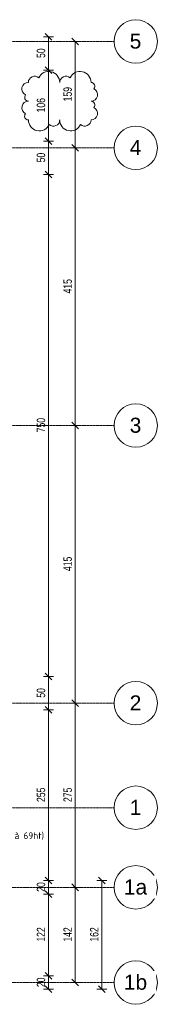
# Model space of a CAD drawing. Header units: millimetres. Extents: x 8507 to 240958, y -8745 to 78383.
# Tile 49 of 71: x 101050 to 103118, y 48934 to 63655. Entities that reach past the tile are written whole.
import ezdxf

# ---------------------------------------------------------------- set-up
doc = ezdxf.new("R2010")
doc.units = ezdxf.units.MM
doc.linetypes.add('Ligne de quadrillage', pattern=[22.225, 12.7, -3.175, 3.175, -3.175])
for name, color, linetype, lineweight in [('A-ANNO-DIMS', 211, 'Continuous', 9), ('A-ANNO-DIMS-50', 211, 'Continuous', 9), ('G-ANNO-REVC', 71, 'Continuous', 9), ('S-BEAM-IDEN', 2, 'Continuous', 9), ('S-GRID', 1, 'Continuous', 9), ('S-GRID-IDEN', 1, 'Continuous', 9)]:
    doc.layers.add(name, color=color, linetype=linetype, lineweight=lineweight)
doc.styles.add('Arial', font='arial.ttf', dxfattribs={"height": 225})
doc.styles.add('Arial Narrow_4', font='ARIALN.TTF', dxfattribs={"width": 0.9, "height": 125})
doc.styles.add('ISOCPEUR', font='isocpeur.ttf', dxfattribs={"height": 100})
doc.dimstyles.new('AB6_1_50_-_GB', dxfattribs={"dimscale": 304.8, "dimtxt": 127.928872, "dimasz": 0.328084, "dimexe": 0.246063, "dimexo": 0.0625, "dimgap": 0.04101, "dimtad": 1, "dimdec": 0, "dimlfac": 0.1, "dimdsep": 46, "dimtxsty": 'Arial Narrow_4', "dimblk1": 'OBLIQUE', "dimblk2": 'OBLIQUE', "dimsah": 1, "dimcen": 0.09, "dimazin": 0, "dimtfac": 1, "dimtdec": 4, "dimtix": 1, "dimtmove": 0, "dimatfit": 3, "dimfxl": 0.246063, "dimfxlon": 1, "dimtvp": 1, "dimtolj": 1, "dimtzin": 0, "dimarcsym": 2})

# ---------------------------------------------------------------- blocks, each defined once
blk = doc.blocks.new('Quadrillage - M_Extrémité de la ligne de quadrillage - Cercle-11575-R-1 variante')
at = {"layer": 'S-GRID-IDEN'}
blk.add_circle((0, 0), 6.5, dxfattribs=at)
blk = doc.blocks.new('DIMBLOCK222-R-1 variante')
at = {"layer": 'A-ANNO-DIMS-50'}
for p, q in [((101882, 63330), (101807, 63330)), ((101882, 63330), (101882, 61739)), ((101882, 63330), (101957, 63330)), ((101882, 61739), (101807, 61739)), ((101882, 61739), (101957, 61739))]:
    blk.add_line(p, q, dxfattribs=at)
at = {"layer": 'A-ANNO-DIMS-50', "lineweight": 18}
for p, q in [((101882, 63330), (101832, 63380)), ((101882, 63330), (101932, 63280)), ((101882, 61739), (101832, 61789)), ((101882, 61739), (101932, 61689))]:
    blk.add_line(p, q, dxfattribs=at)
at = {"layer": 'A-ANNO-DIMS-50', "color": 0, "insert": (101708, 62434), "char_height": 125, "width": 241.24, "attachment_point": 1, "rotation": 90, "line_spacing_factor": 0.974696, "style": 'Arial Narrow_4'}
blk.add_mtext('159', dxfattribs=at)
blk = doc.blocks.new('_Oblique')
at = {"color": 0, "linetype": 'ByBlock', "lineweight": -2}
blk.add_line((-0.5, -0.5), (0.5, 0.5), dxfattribs=at)
blk = doc.blocks.new('DIMBLOCK223-R-1 variante')
at = {"layer": 'A-ANNO-DIMS-50'}
for p, q in [((101882, 61739), (101807, 61739)), ((101882, 61739), (101882, 57587)), ((101882, 61739), (101957, 61739)), ((101882, 57587), (101807, 57587)), ((101882, 57587), (101957, 57587))]:
    blk.add_line(p, q, dxfattribs=at)
at = {"layer": 'A-ANNO-DIMS-50', "lineweight": 18}
for p, q in [((101882, 61739), (101832, 61789)), ((101882, 61739), (101932, 61689)), ((101882, 57587), (101832, 57637)), ((101882, 57587), (101932, 57537))]:
    blk.add_line(p, q, dxfattribs=at)
at = {"layer": 'A-ANNO-DIMS-50', "color": 0, "insert": (101708, 59562), "char_height": 125, "width": 241.24, "attachment_point": 1, "rotation": 90, "line_spacing_factor": 0.974696, "style": 'Arial Narrow_4'}
blk.add_mtext('415', dxfattribs=at)
blk = doc.blocks.new('DIMBLOCK224-R-1 variante')
at = {"layer": 'A-ANNO-DIMS-50'}
for p, q in [((101882, 57587), (101807, 57587)), ((101882, 57587), (101882, 53435)), ((101882, 57587), (101957, 57587)), ((101882, 53435), (101807, 53435)), ((101882, 53435), (101957, 53435))]:
    blk.add_line(p, q, dxfattribs=at)
at = {"layer": 'A-ANNO-DIMS-50', "lineweight": 18}
for p, q in [((101882, 57587), (101832, 57637)), ((101882, 57587), (101932, 57537)), ((101882, 53435), (101832, 53485)), ((101882, 53435), (101932, 53385))]:
    blk.add_line(p, q, dxfattribs=at)
at = {"layer": 'A-ANNO-DIMS-50', "color": 0, "insert": (101708, 55411), "char_height": 125, "width": 241.24, "attachment_point": 1, "rotation": 90, "line_spacing_factor": 0.974696, "style": 'Arial Narrow_4'}
blk.add_mtext('415', dxfattribs=at)
blk = doc.blocks.new('DIMBLOCK225-R-1 variante')
at = {"layer": 'A-ANNO-DIMS-50', "lineweight": 18}
for p, q in [((101882, 53435), (101832, 53485)), ((101882, 53435), (101932, 53385)), ((101882, 50683), (101832, 50733)), ((101882, 50683), (101932, 50633))]:
    blk.add_line(p, q, dxfattribs=at)
at = {"layer": 'A-ANNO-DIMS-50'}
for p, q in [((101882, 53435), (101807, 53435)), ((101882, 53435), (101882, 50683)), ((101882, 53435), (101957, 53435)), ((101882, 50683), (101807, 50683)), ((101882, 50683), (101957, 50683))]:
    blk.add_line(p, q, dxfattribs=at)
at = {"layer": 'A-ANNO-DIMS-50', "color": 0, "insert": (101708, 51959), "char_height": 125, "width": 241.24, "attachment_point": 1, "rotation": 90, "line_spacing_factor": 0.974696, "style": 'Arial Narrow_4'}
blk.add_mtext('275', dxfattribs=at)
blk = doc.blocks.new('DIMBLOCK226-R-1 variante')
at = {"layer": 'A-ANNO-DIMS-50'}
for p, q in [((101882, 50683), (101807, 50683)), ((101882, 50683), (101882, 49259)), ((101882, 50683), (101957, 50683)), ((101882, 49259), (101807, 49259)), ((101882, 49259), (101957, 49259))]:
    blk.add_line(p, q, dxfattribs=at)
at = {"layer": 'A-ANNO-DIMS-50', "lineweight": 18}
for p, q in [((101882, 50683), (101832, 50733)), ((101882, 50683), (101932, 50633)), ((101882, 49259), (101832, 49309)), ((101882, 49259), (101932, 49209))]:
    blk.add_line(p, q, dxfattribs=at)
at = {"layer": 'A-ANNO-DIMS-50', "color": 0, "insert": (101708, 49871), "char_height": 125, "width": 241.24, "attachment_point": 1, "rotation": 90, "line_spacing_factor": 0.974696, "style": 'Arial Narrow_4'}
blk.add_mtext('142', dxfattribs=at)
blk = doc.blocks.new('DIMBLOCK227-R-1 variante')
at = {"layer": 'A-ANNO-DIMS-50'}
for p, q in [((101482, 49359), (101407, 49359)), ((101482, 49159), (101482, 49359)), ((101482, 49359), (101557, 49359)), ((101482, 49159), (101407, 49159)), ((101482, 49159), (101557, 49159))]:
    blk.add_line(p, q, dxfattribs=at)
at = {"layer": 'A-ANNO-DIMS-50', "lineweight": 18}
for p, q in [((101482, 49359), (101432, 49409)), ((101482, 49359), (101532, 49309)), ((101482, 49159), (101432, 49209)), ((101482, 49159), (101532, 49109))]:
    blk.add_line(p, q, dxfattribs=at)
at = {"layer": 'A-ANNO-DIMS-50', "color": 0, "insert": (101308, 49192), "char_height": 125, "width": 160.82, "attachment_point": 1, "rotation": 90, "line_spacing_factor": 0.974696, "style": 'Arial Narrow_4'}
blk.add_mtext('20', dxfattribs=at)
blk = doc.blocks.new('DIMBLOCK228-R-1 variante')
at = {"layer": 'A-ANNO-DIMS-50'}
for p, q in [((101482, 50583), (101407, 50583)), ((101482, 49359), (101482, 50583)), ((101482, 50583), (101557, 50583)), ((101482, 49359), (101407, 49359)), ((101482, 49359), (101557, 49359))]:
    blk.add_line(p, q, dxfattribs=at)
at = {"layer": 'A-ANNO-DIMS-50', "lineweight": 18}
for p, q in [((101482, 50583), (101432, 50633)), ((101482, 50583), (101532, 50533)), ((101482, 49359), (101432, 49409)), ((101482, 49359), (101532, 49309))]:
    blk.add_line(p, q, dxfattribs=at)
at = {"layer": 'A-ANNO-DIMS-50', "color": 0, "insert": (101308, 49871), "char_height": 125, "width": 241.24, "attachment_point": 1, "rotation": 90, "line_spacing_factor": 0.974696, "style": 'Arial Narrow_4'}
blk.add_mtext('122', dxfattribs=at)
blk = doc.blocks.new('DIMBLOCK229-R-1 variante')
at = {"layer": 'A-ANNO-DIMS-50', "lineweight": 18}
for p, q in [((101482, 50783), (101432, 50833)), ((101482, 50783), (101532, 50733)), ((101482, 50583), (101432, 50633)), ((101482, 50583), (101532, 50533))]:
    blk.add_line(p, q, dxfattribs=at)
at = {"layer": 'A-ANNO-DIMS-50'}
for p, q in [((101482, 50783), (101407, 50783)), ((101482, 50583), (101482, 50783)), ((101482, 50783), (101557, 50783)), ((101482, 50583), (101407, 50583)), ((101482, 50583), (101557, 50583))]:
    blk.add_line(p, q, dxfattribs=at)
at = {"layer": 'A-ANNO-DIMS-50', "color": 0, "insert": (101308, 50616), "char_height": 125, "width": 160.82, "attachment_point": 1, "rotation": 90, "line_spacing_factor": 0.974696, "style": 'Arial Narrow_4'}
blk.add_mtext('20', dxfattribs=at)
blk = doc.blocks.new('DIMBLOCK230-R-1 variante')
at = {"layer": 'A-ANNO-DIMS-50'}
for p, q in [((101482, 53335), (101407, 53335)), ((101482, 50783), (101482, 53335)), ((101482, 53335), (101557, 53335)), ((101482, 50783), (101407, 50783)), ((101482, 50783), (101557, 50783))]:
    blk.add_line(p, q, dxfattribs=at)
at = {"layer": 'A-ANNO-DIMS-50', "lineweight": 18}
for p, q in [((101482, 53335), (101432, 53385)), ((101482, 53335), (101532, 53285)), ((101482, 50783), (101432, 50833)), ((101482, 50783), (101532, 50733))]:
    blk.add_line(p, q, dxfattribs=at)
at = {"layer": 'A-ANNO-DIMS-50', "color": 0, "insert": (101308, 51959), "char_height": 125, "width": 241.24, "attachment_point": 1, "rotation": 90, "line_spacing_factor": 0.974696, "style": 'Arial Narrow_4'}
blk.add_mtext('255', dxfattribs=at)
blk = doc.blocks.new('DIMBLOCK231-R-1 variante')
at = {"layer": 'A-ANNO-DIMS-50', "lineweight": 18}
for p, q in [((101482, 53835), (101432, 53885)), ((101482, 53835), (101532, 53785)), ((101482, 53335), (101432, 53385)), ((101482, 53335), (101532, 53285))]:
    blk.add_line(p, q, dxfattribs=at)
at = {"layer": 'A-ANNO-DIMS-50'}
for p, q in [((101482, 53835), (101407, 53835)), ((101482, 53335), (101482, 53835)), ((101482, 53835), (101557, 53835)), ((101482, 53335), (101407, 53335)), ((101482, 53335), (101557, 53335))]:
    blk.add_line(p, q, dxfattribs=at)
at = {"layer": 'A-ANNO-DIMS-50', "color": 0, "insert": (101308, 53518), "char_height": 125, "width": 160.82, "attachment_point": 1, "rotation": 90, "line_spacing_factor": 0.974696, "style": 'Arial Narrow_4'}
blk.add_mtext('50', dxfattribs=at)
blk = doc.blocks.new('DIMBLOCK232-R-1 variante')
at = {"layer": 'A-ANNO-DIMS-50', "lineweight": 18}
for p, q in [((101482, 61339), (101432, 61389)), ((101482, 61339), (101532, 61289)), ((101482, 53835), (101432, 53885)), ((101482, 53835), (101532, 53785))]:
    blk.add_line(p, q, dxfattribs=at)
at = {"layer": 'A-ANNO-DIMS-50'}
for p, q in [((101482, 61339), (101407, 61339)), ((101482, 53835), (101482, 61339)), ((101482, 61339), (101557, 61339)), ((101482, 53835), (101407, 53835)), ((101482, 53835), (101557, 53835))]:
    blk.add_line(p, q, dxfattribs=at)
at = {"layer": 'A-ANNO-DIMS-50', "color": 0, "insert": (101308, 57486), "char_height": 125, "width": 241.24, "attachment_point": 1, "rotation": 90, "line_spacing_factor": 0.974696, "style": 'Arial Narrow_4'}
blk.add_mtext('750', dxfattribs=at)
blk = doc.blocks.new('DIMBLOCK233-R-1 variante')
at = {"layer": 'A-ANNO-DIMS-50'}
for p, q in [((101482, 61839), (101407, 61839)), ((101482, 61339), (101482, 61839)), ((101482, 61839), (101557, 61839)), ((101482, 61339), (101407, 61339)), ((101482, 61339), (101557, 61339))]:
    blk.add_line(p, q, dxfattribs=at)
at = {"layer": 'A-ANNO-DIMS-50', "lineweight": 18}
for p, q in [((101482, 61839), (101432, 61889)), ((101482, 61839), (101532, 61789)), ((101482, 61339), (101432, 61389)), ((101482, 61339), (101532, 61289))]:
    blk.add_line(p, q, dxfattribs=at)
at = {"layer": 'A-ANNO-DIMS-50', "color": 0, "insert": (101308, 61522), "char_height": 125, "width": 160.82, "attachment_point": 1, "rotation": 90, "line_spacing_factor": 0.974696, "style": 'Arial Narrow_4'}
blk.add_mtext('50', dxfattribs=at)
blk = doc.blocks.new('DIMBLOCK234-R-1 variante')
at = {"layer": 'A-ANNO-DIMS-50'}
for p, q in [((101482, 62900), (101407, 62900)), ((101482, 61839), (101482, 62900)), ((101482, 62900), (101557, 62900)), ((101482, 61839), (101407, 61839)), ((101482, 61839), (101557, 61839))]:
    blk.add_line(p, q, dxfattribs=at)
at = {"layer": 'A-ANNO-DIMS-50', "lineweight": 18}
for p, q in [((101482, 62900), (101432, 62950)), ((101482, 62900), (101532, 62850)), ((101482, 61839), (101432, 61889)), ((101482, 61839), (101532, 61789))]:
    blk.add_line(p, q, dxfattribs=at)
at = {"layer": 'A-ANNO-DIMS-50', "color": 0, "insert": (101308, 62269), "char_height": 125, "width": 241.24, "attachment_point": 1, "rotation": 90, "line_spacing_factor": 0.974696, "style": 'Arial Narrow_4'}
blk.add_mtext('106', dxfattribs=at)
blk = doc.blocks.new('DIMBLOCK235-R-1 variante')
at = {"layer": 'A-ANNO-DIMS-50', "lineweight": 18}
for p, q in [((101482, 63400), (101432, 63450)), ((101482, 63400), (101532, 63350)), ((101482, 62900), (101432, 62950)), ((101482, 62900), (101532, 62850))]:
    blk.add_line(p, q, dxfattribs=at)
at = {"layer": 'A-ANNO-DIMS-50'}
for p, q in [((101482, 63400), (101407, 63400)), ((101482, 62900), (101482, 63400)), ((101482, 63400), (101557, 63400)), ((101482, 62900), (101407, 62900)), ((101482, 62900), (101557, 62900))]:
    blk.add_line(p, q, dxfattribs=at)
at = {"layer": 'A-ANNO-DIMS-50', "color": 0, "insert": (101308, 63083), "char_height": 125, "width": 160.82, "attachment_point": 1, "rotation": 90, "line_spacing_factor": 0.974696, "style": 'Arial Narrow_4'}
blk.add_mtext('50', dxfattribs=at)
blk = doc.blocks.new('DIMBLOCK236-R-1 variante')
at = {"layer": 'A-ANNO-DIMS-50', "lineweight": 18}
for p, q in [((102282, 50783), (102232, 50833)), ((102282, 50783), (102332, 50733)), ((102282, 49159), (102232, 49209)), ((102282, 49159), (102332, 49109))]:
    blk.add_line(p, q, dxfattribs=at)
at = {"layer": 'A-ANNO-DIMS-50'}
for p, q in [((102282, 50783), (102207, 50783)), ((102282, 49159), (102282, 50783)), ((102282, 50783), (102357, 50783)), ((102282, 49159), (102207, 49159)), ((102282, 49159), (102357, 49159))]:
    blk.add_line(p, q, dxfattribs=at)
at = {"layer": 'A-ANNO-DIMS-50', "color": 0, "insert": (102108, 49871), "char_height": 125, "width": 241.24, "attachment_point": 1, "rotation": 90, "line_spacing_factor": 0.974696, "style": 'Arial Narrow_4'}
blk.add_mtext('162', dxfattribs=at)
blk = doc.blocks.new('Family - ___-3288484-R-1 variante')
at = {"layer": 'G-ANNO-REVC'}
for centre, radius, start, end in [((36665, 61406), 165, 357.8864, 152.6776), ((37135, 61389), 165, 357.8864, 152.6776), ((36356, 61320), 98, 87.8864, 242.6776), ((36454, 61414), 94, 46.0761, 177.8864), ((36924, 61397), 94, 46.0761, 177.8864), ((37293, 61201), 98, 267.8864, 62.6776), ((37297, 61327), 56, 316.0761, 87.8864), ((36346, 61040), 98, 87.8864, 242.6776), ((36352, 61194), 56, 136.0761, 267.8864), ((37287, 61047), 56, 316.0761, 87.8864), ((36341, 60914), 56, 136.0761, 267.8864), ((37282, 60921), 98, 267.8864, 62.6776), ((36504, 60852), 164, 177.8864, 332.6776), ((36715, 60844), 94, 226.0761, 357.8864), ((36973, 60835), 165, 177.8864, 332.6776), ((37185, 60827), 94, 226.0761, 357.8864)]:
    blk.add_arc(centre, radius, start, end, dxfattribs=at)

msp = doc.modelspace()

# ---------------------------------------------------------------- linework, layer by layer
at = {"layer": 'S-GRID', "linetype": 'Ligne de quadrillage'}
for p, q in [((48070.04, 63330.23), (102467.67, 63330.23)), ((48070.04, 61738.56), (102467.67, 61738.56)), ((48070.04, 57586.98), (102467.67, 57586.98)), ((48070.04, 53435.4), (102467.67, 53435.4)), ((48070.04, 51873.73), (102467.67, 51873.73)), ((85273.65, 50683.12), (102467.67, 50683.12)), ((85273.65, 49259.24), (102467.67, 49259.24))]:
    msp.add_line(p, q, dxfattribs=at)

# ---------------------------------------------------------------- block references
at = {"layer": 'G-ANNO-REVC', "rotation": 2.113623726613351}
msp.add_blockref('Family - ___-3288484-R-1 variante', (67111.75, 0), dxfattribs=at)
at = {"layer": 'S-GRID-IDEN', "xscale": 49.99999999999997, "yscale": 49.99999999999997, "zscale": 49.99999999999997}
for p, rotation in [((102792.67, 63330.23), 269.9999999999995), ((102792.67, 61738.56), 269.9999999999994), ((102792.67, 57586.98), 269.9999999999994), ((102792.67, 53435.4), 269.9999999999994), ((102792.67, 51873.73), 269.9999999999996), ((102792.67, 50683.12), 269.9999999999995), ((102792.67, 49259.24), 269.9999999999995)]:
    msp.add_blockref('Quadrillage - M_Extrémité de la ligne de quadrillage - Cercle-11575-R-1 variante', p, dxfattribs=dict(at, rotation=rotation))

# ---------------------------------------------------------------- texts
at = {"layer": 'S-BEAM-IDEN', "insert": (100541.94, 51505.36), "char_height": 100, "width": 1090.295, "attachment_point": 1, "style": 'ISOCPEUR'}
msp.add_mtext('(25x61 à 69ht)', dxfattribs=at)

# ---------------------------------------------------------------- dimensions: what is measured, and where the dimension line sits
at = {"layer": 'A-ANNO-DIMS'}
for base, p1, p2, override, picture, middle in [((101481.59, 63400.23), (101406.59, 62900.23), (101406.59, 63400.23), {"dimpost": '<>', "dimfxl": 500}, 'DIMBLOCK235-R-1 variante', (101405.27, 63150.23)), ((101881.59, 61738.56), (101956.59, 63330.23), (101956.59, 61738.56), {"dimpost": '<>', "dimfxl": 1591.669216}, 'DIMBLOCK222-R-1 variante', (101805.27, 62534.39)), ((101481.59, 62900.23), (101406.59, 61838.56), (101406.59, 62900.23), {"dimpost": '<>', "dimfxl": 1061.669216}, 'DIMBLOCK234-R-1 variante', (101405.27, 62369.39)), ((101481.59, 61838.56), (101406.59, 61338.56), (101406.59, 61838.56), {"dimpost": '<>', "dimfxl": 500}, 'DIMBLOCK233-R-1 variante', (101405.27, 61588.56)), ((101881.59, 57586.98), (101956.59, 61738.56), (101956.59, 57586.98), {"dimpost": '<>', "dimfxl": 4151.581367}, 'DIMBLOCK223-R-1 variante', (101805.27, 59662.77)), ((101481.59, 61338.56), (101406.59, 53835.4), (101406.59, 61338.56), {"dimpost": '<>', "dimfxl": 7503.163046}, 'DIMBLOCK232-R-1 variante', (101405.27, 57586.98)), ((101881.59, 53435.4), (101956.59, 57586.98), (101956.59, 53435.4), {"dimpost": '<>', "dimfxl": 4151.581679}, 'DIMBLOCK224-R-1 variante', (101805.27, 55511.19)), ((101481.59, 53835.4), (101406.59, 53335.4), (101406.59, 53835.4), {"dimpost": '<>', "dimfxl": 500}, 'DIMBLOCK231-R-1 variante', (101405.27, 53585.4)), ((101881.59, 50683.12), (101956.59, 53435.4), (101956.59, 50683.12), {"dimpost": '<>', "dimfxl": 2752.278133}, 'DIMBLOCK225-R-1 variante', (101805.27, 52059.26)), ((101481.59, 53335.4), (101406.59, 50783.12), (101406.59, 53335.4), {"dimpost": '<>', "dimfxl": 2552.278133}, 'DIMBLOCK230-R-1 variante', (101405.27, 52059.26)), ((101481.59, 50783.12), (101406.59, 50583.12), (101406.59, 50783.12), {"dimpost": '<>', "dimfxl": 200}, 'DIMBLOCK229-R-1 variante', (101405.27, 50683.12)), ((102281.59, 50783.12), (102206.59, 49159.24), (102206.59, 50783.12), {"dimpost": '<>', "dimfxl": 1623.88153}, 'DIMBLOCK236-R-1 variante', (102205.27, 49971.18)), ((101881.59, 49259.24), (101956.59, 50683.12), (101956.59, 49259.24), {"dimpost": '<>', "dimfxl": 1423.88153}, 'DIMBLOCK226-R-1 variante', (101806.33, 49971.18)), ((101481.59, 50583.12), (101406.59, 49359.24), (101406.59, 50583.12), {"dimpost": '<>', "dimfxl": 1223.88153}, 'DIMBLOCK228-R-1 variante', (101406.33, 49971.18)), ((101481.59, 49359.24), (101406.59, 49159.24), (101406.59, 49359.24), {"dimpost": '<>', "dimfxl": 200}, 'DIMBLOCK227-R-1 variante', (101405.27, 49259.24))]:
    dim = msp.add_linear_dim(base=base, p1=p1, p2=p2, angle=90, dimstyle='AB6_1_50_-_GB', override=override, dxfattribs=at)
    dim.commit()
    dim.dimension.update_dxf_attribs({"geometry": picture, "text_midpoint": middle})

# ---------------------------------------------------------------- next in the draw order: texts
at = {"layer": 'S-GRID-IDEN', "char_height": 225, "attachment_point": 1, "style": 'Arial', "bg_fill": 3, "box_fill_scale": 1.25, "bg_fill_color": 256, "bg_fill_true_color": 13158600, "bg_fill_transparency": 0}
for s, insert, width in [('5', (102702.13, 63447.86), 212.4472), ('4', (102702.13, 61856.19), 212.4472), ('3', (102702.13, 57704.61), 212.4472), ('2', (102702.13, 53553.03), 212.4472), ('1', (102702.13, 51991.36), 212.4472), ('1a', (102614.38, 50800.75), 424.8944), ('1b', (102614.38, 49376.87), 424.8944)]:
    msp.add_mtext(s, dxfattribs=dict(at, insert=insert, width=width))

doc.saveas('drawing.dxf')
